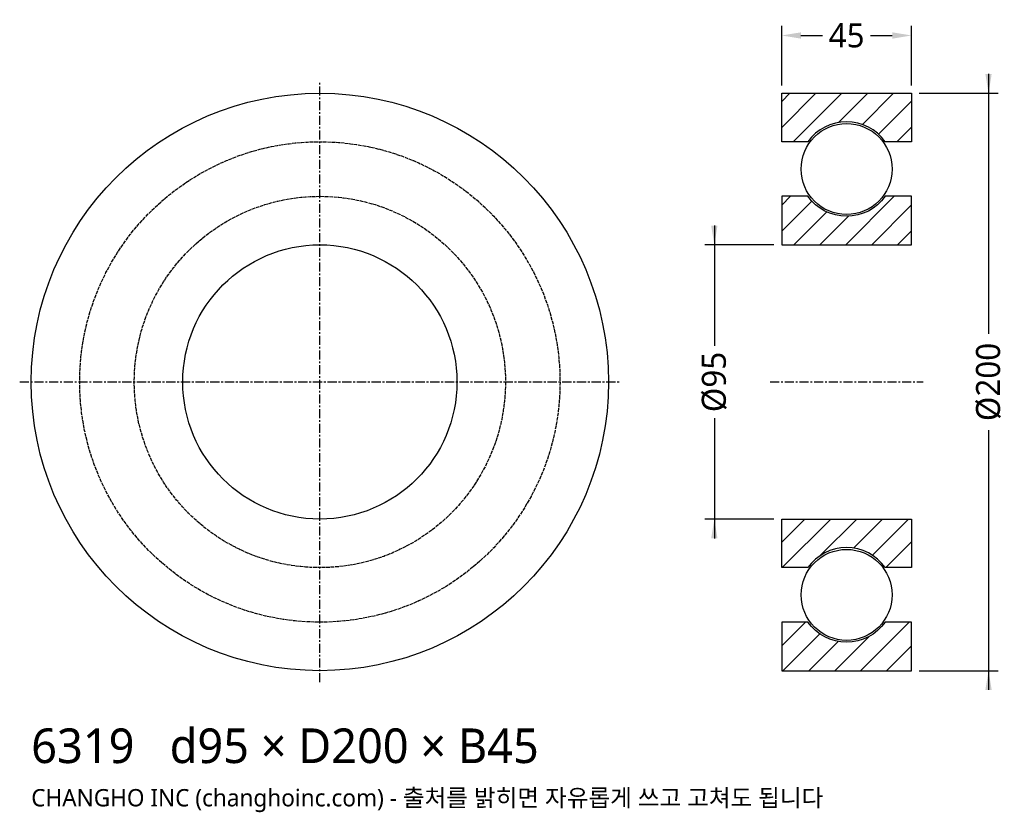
# Model space of a CAD drawing. Header units: millimetres. Extents: x -104 to 237, y -149 to 125.
import ezdxf

# ---------------------------------------------------------------- set-up
doc = ezdxf.new("R2010")
doc.units = ezdxf.units.MM
doc.linetypes.add('CENTER', pattern=[5.08, 3.175, -0.635, 0.635, -0.635])
doc.linetypes.add('DASHED', pattern=[1.524, 1.27, -0.254])
for name, color, linetype in [('문자', 7, 'CONTINUOUS'), ('숨은선', 3, 'DASHED'), ('외형선', 7, 'CONTINUOUS'), ('중심선', 1, 'CENTER'), ('치수', 4, 'CONTINUOUS'), ('해칭', 8, 'CONTINUOUS')]:
    doc.layers.add(name, color=color, linetype=linetype)
doc.styles.add('CH_KOR', font='malgun.ttf')
doc.dimstyles.new('CH_DIM', dxfattribs={"dimtxt": 2.5, "dimasz": 2, "dimexe": 1, "dimexo": 0.8, "dimgap": 0.8, "dimtad": 1, "dimdec": 0, "dimtxsty": 'CH_KOR', "dimcen": 2.5, "dimclrd": 4, "dimclre": 4, "dimclrt": 4, "dimazin": 3, "dimtfac": 1, "dimtmove": 0, "dimatfit": 3})

# ---------------------------------------------------------------- blocks, each defined once
blk = doc.blocks.new('_CLOSEDFILLED')
at = {"color": 0, "linetype": 'BYBLOCK'}
blk.add_solid([(-1, 0.164), (0, 0), (-1, -0.164)], dxfattribs=at)
blk = doc.blocks.new('*D1')
at = {"color": 4}
for p, q in [((231.67, 106.67), (231.67, 16.67)), ((207.67, 100), (235, 100)), ((231.67, -16.67), (231.67, -106.67)), ((207.67, -100), (235, -100))]:
    blk.add_line(p, q, dxfattribs=at)
at = {"layer": 'Defpoints'}
for p in [(205, 100), (231.67, 100), (205, -100)]:
    blk.add_point(p, dxfattribs=at)
at = {"layer": '치수', "color": 4, "xscale": 6.666666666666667, "yscale": 6.666666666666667}
for p, rotation in [((231.67, 100), 270), ((231.67, -100), 90)]:
    blk.add_blockref('_CLOSEDFILLED', p, dxfattribs=dict(at, rotation=rotation))
at = {"layer": '치수', "color": 4, "insert": (231.67, 0), "char_height": 8.333, "attachment_point": 5, "rotation": 90, "style": 'CH_KOR'}
blk.add_mtext('Ø200', dxfattribs=at)
blk = doc.blocks.new('*D2')
at = {"color": 4}
for p, q in [((136.67, 54.17), (136.67, 12.5)), ((157.33, 47.5), (133.33, 47.5)), ((136.67, -12.5), (136.67, -54.17)), ((157.33, -47.5), (133.33, -47.5))]:
    blk.add_line(p, q, dxfattribs=at)
at = {"layer": 'Defpoints'}
for p in [(136.67, 47.5), (160, 47.5), (160, -47.5)]:
    blk.add_point(p, dxfattribs=at)
at = {"layer": '치수', "color": 4, "xscale": 6.666666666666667, "yscale": 6.666666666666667}
for p, rotation in [((136.67, 47.5), 270), ((136.67, -47.5), 90)]:
    blk.add_blockref('_CLOSEDFILLED', p, dxfattribs=dict(at, rotation=rotation))
at = {"layer": '치수', "color": 4, "insert": (136.67, 0), "char_height": 8.333, "attachment_point": 5, "rotation": 90, "style": 'CH_KOR'}
blk.add_mtext('Ø95', dxfattribs=at)
blk = doc.blocks.new('*D3')
at = {"color": 4}
for p, q in [((160, 102.67), (160, 123.33)), ((205, 102.67), (205, 123.33)), ((166.67, 120), (174.17, 120)), ((190.83, 120), (198.33, 120))]:
    blk.add_line(p, q, dxfattribs=at)
at = {"layer": 'Defpoints'}
for p in [(160, 120), (160, 100), (205, 100)]:
    blk.add_point(p, dxfattribs=at)
at = {"layer": '치수', "color": 4, "xscale": 6.666666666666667, "yscale": 6.666666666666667, "rotation": 180}
blk.add_blockref('_CLOSEDFILLED', (160, 120), dxfattribs=at)
at = {"layer": '치수', "color": 4, "xscale": 6.666666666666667, "yscale": 6.666666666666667}
blk.add_blockref('_CLOSEDFILLED', (205, 120), dxfattribs=at)
at = {"layer": '치수', "color": 4, "insert": (182.5, 120), "char_height": 8.333, "attachment_point": 5, "style": 'CH_KOR'}
blk.add_mtext('45', dxfattribs=at)

msp = doc.modelspace()

# ---------------------------------------------------------------- hatches: boundary and pattern name
at = {"layer": '해칭'}
h = msp.add_hatch(dxfattribs=at)
h.set_pattern_fill('ANSI31', scale=2)
h.paths.add_polyline_path([(160, 100), (205, 100), (205, 83.2), (195.88, 83.2, 0.51797), (169.12, 83.2), (160, 83.2)])
h = msp.add_hatch(dxfattribs=at)
h.set_pattern_fill('ANSI31', scale=2)
h.paths.add_polyline_path([(160, 47.5), (205, 47.5), (205, 64.3), (195.88, 64.3, -0.51797), (169.12, 64.3), (160, 64.3)])
h = msp.add_hatch(dxfattribs=at)
h.set_pattern_fill('ANSI31', scale=2)
h.paths.add_polyline_path([(160, -47.5), (205, -47.5), (205, -64.3), (195.88, -64.3, 0.51797), (169.12, -64.3), (160, -64.3)])
h = msp.add_hatch(dxfattribs=at)
h.set_pattern_fill('ANSI31', scale=2)
h.paths.add_polyline_path([(160, -100), (205, -100), (205, -83.2), (195.88, -83.2, -0.51797), (169.12, -83.2), (160, -83.2)])

# ---------------------------------------------------------------- linework, layer by layer
at = {"layer": '숨은선'}
for radius in [83.2, 64.3]:
    msp.add_circle((0, 0), radius, dxfattribs=at)
at = {"layer": '외형선'}
for points in [[(160, 100), (205, 100), (205, 83.2), (195.88, 83.2, 0.51797), (169.12, 83.2), (160, 83.2)], [(160, 47.5), (205, 47.5), (205, 64.3), (195.88, 64.3, -0.51797), (169.12, 64.3), (160, 64.3)], [(160, -47.5), (205, -47.5), (205, -64.3), (195.88, -64.3, 0.51797), (169.12, -64.3), (160, -64.3)], [(160, -100), (205, -100), (205, -83.2), (195.88, -83.2, -0.51797), (169.12, -83.2), (160, -83.2)]]:
    msp.add_lwpolyline(points, format="xyb", close=True, dxfattribs=at)
for centre, radius in [((0, 0), 100), ((182.5, 73.75), 15.75), ((0, 0), 47.5), ((182.5, -73.75), 15.75)]:
    msp.add_circle(centre, radius, dxfattribs=at)
at = {"layer": '중심선'}
for p, q in [((0, -104), (0, 104)), ((-104, 0), (104, 0)), ((156, 0), (209, 0))]:
    msp.add_line(p, q, dxfattribs=at)

# ---------------------------------------------------------------- texts
at = {"layer": '문자', "style": 'CH_KOR'}
for s, height, p in [('6319   d95 × D200 × B45', 12, (-100, -132)), ('CHANGHO INC (changhoinc.com) - 출처를 밝히면 자유롭게 쓰고 고쳐도 됩니다', 6, (-100, -147))]:
    msp.add_text(s, height=height, dxfattribs=at).set_placement(p)

# ---------------------------------------------------------------- dimensions: what is measured, and where the dimension line sits
at = {"layer": '치수'}
dim = msp.add_linear_dim(base=(160, 120), p1=(160, 100), p2=(205, 100), dimstyle='CH_DIM', override={"dimscale": 3.333333}, dxfattribs=at)
dim.commit()
dim.dimension.update_dxf_attribs({"geometry": '*D3', "text_midpoint": (182.5, 120)})
for base, p1, p2, text, picture, middle in [((231.67, 100), (205, 100), (205, -100), 'Ø200', '*D1', (231.67, 0)), ((136.67, 47.5), (160, 47.5), (160, -47.5), 'Ø95', '*D2', (136.67, 0))]:
    dim = msp.add_linear_dim(base=base, p1=p1, p2=p2, angle=90, text=text, dimstyle='CH_DIM', override={"dimscale": 3.333333}, dxfattribs=at)
    dim.commit()
    dim.dimension.update_dxf_attribs({"geometry": picture, "text_midpoint": middle})

doc.saveas('drawing.dxf')
